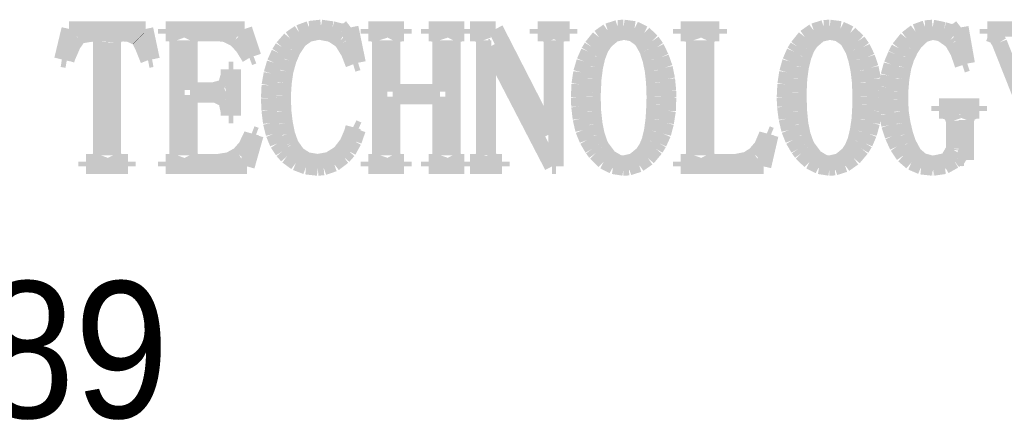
# Model space of a CAD drawing. Extents: x -225 to 585, y -158 to 406.
# Tile 41 of 47: x 565.77 to 572.26, y -149.43 to -146.79. Entities that reach past the tile are written whole.
import ezdxf

# ---------------------------------------------------------------- set-up
doc = ezdxf.new("R2010")
doc.units = 0
doc.layers.add('BOARD_GEOMETRY_DIMENSION', color=2, linetype='CONTINUOUS')

msp = doc.modelspace()

# ---------------------------------------------------------------- linework, layer by layer
at = {"layer": 'BOARD_GEOMETRY_DIMENSION', "const_width": 0.1016}
for points in [[(566.04789, -147.047966), (566.095896, -146.847052)], [(566.095896, -146.847052), (566.599578, -146.847052)], [(566.255154, -146.878548), (566.173874, -146.891756)], [(566.296556, -146.88312), (566.255154, -146.878548)], [(566.302906, -146.931126), (566.296556, -146.88312)], [(566.392568, -146.88312), (566.387488, -146.93646)], [(566.450988, -146.878548), (566.392568, -146.88312)], [(566.49239, -146.881342), (566.450988, -146.878548)], [(566.55208, -146.910552), (566.49239, -146.881342)], [(566.599578, -146.847052), (566.64225, -147.047966)], [(566.731912, -146.878548), (566.731912, -146.847052)], [(566.731912, -146.847052), (567.251596, -146.847052)], [(566.75909, -146.878548), (566.731912, -146.878548)], [(566.795412, -146.888962), (566.75909, -146.878548)], [(566.939176, -146.878548), (566.906664, -146.888962)], [(567.087766, -146.878548), (566.939176, -146.878548)], [(567.125358, -146.882358), (567.087766, -146.878548)], [(567.193176, -146.915632), (567.125358, -146.882358)], [(567.251596, -146.847052), (567.310778, -147.027138)], [(567.552078, -146.910552), (567.611514, -146.870166)], [(567.611514, -146.870166), (567.679078, -146.84502)], [(567.671966, -146.881342), (567.615578, -146.920966)], [(567.739784, -146.867626), (567.671966, -146.881342)], [(567.679078, -146.84502), (567.754008, -146.836638)], [(567.746896, -146.867626), (567.739784, -146.867626)], [(567.823858, -146.882358), (567.746896, -146.867626)], [(567.754008, -146.836638), (567.755278, -146.836638)], [(567.755278, -146.836638), (567.829954, -146.847052)], [(567.883294, -146.920966), (567.823858, -146.882358)], [(567.829954, -146.847052), (567.893454, -146.862546)], [(567.893454, -146.862546), (567.924696, -146.857466)], [(567.924696, -146.857466), (567.951874, -146.836638)], [(567.951874, -146.836638), (567.99988, -147.070064)], [(568.06846, -146.878548), (568.06846, -146.847052)], [(568.06846, -146.847052), (568.301886, -146.847052)], [(568.089288, -146.878548), (568.06846, -146.878548)], [(568.13196, -146.888962), (568.089288, -146.878548)], [(568.280804, -146.878548), (568.243466, -146.888962)], [(568.301886, -146.878548), (568.280804, -146.878548)], [(568.301886, -146.847052), (568.301886, -146.878548)], [(568.46597, -146.878548), (568.46597, -146.847052)], [(568.46597, -146.847052), (568.699396, -146.847052)], [(568.488068, -146.878548), (568.46597, -146.878548)], [(568.52947, -146.888962), (568.488068, -146.878548)], [(568.678568, -146.878548), (568.640976, -146.888962)], [(568.699396, -146.878548), (568.678568, -146.878548)], [(568.699396, -146.847052), (568.699396, -146.878548)], [(568.736988, -146.878548), (568.736988, -146.847052)], [(568.736988, -146.847052), (568.906406, -146.847052)], [(568.77458, -146.878548), (568.736988, -146.878548)], [(568.815982, -146.888962), (568.77458, -146.878548)], [(568.906406, -146.847052), (569.261498, -147.541234)], [(569.18225, -146.878548), (569.18225, -146.847052)], [(569.18225, -146.847052), (569.394594, -146.847052)], [(569.225176, -146.878548), (569.18225, -146.878548)], [(569.261498, -146.888962), (569.225176, -146.878548)], [(569.352176, -146.878548), (569.319664, -146.888962)], [(569.394594, -146.878548), (569.352176, -146.878548)], [(569.394594, -146.847052), (569.394594, -146.878548)], [(569.58738, -146.901154), (569.6458, -146.859752)], [(569.68517, -146.88312), (569.629798, -146.930364)], [(569.6458, -146.859752), (569.712094, -146.83867)], [(569.749686, -146.867626), (569.68517, -146.88312)], [(569.712094, -146.83867), (569.749686, -146.836638)], [(569.749686, -146.836638), (569.821568, -146.846036)], [(569.809884, -146.878548), (569.749686, -146.867626)], [(569.865256, -146.917664), (569.809884, -146.878548)], [(569.821568, -146.846036), (569.883798, -146.876262)], [(569.883798, -146.876262), (569.938154, -146.927062)], [(570.126368, -146.878548), (570.126368, -146.847052)], [(570.126368, -146.847052), (570.380368, -146.847052)], [(570.15761, -146.878548), (570.126368, -146.878548)], [(570.200282, -146.888962), (570.15761, -146.878548)], [(570.3443, -146.878548), (570.311788, -146.888962)], [(570.380368, -146.878548), (570.3443, -146.878548)], [(570.380368, -146.847052), (570.380368, -146.878548)], [(570.944502, -146.901154), (571.003176, -146.859752)], [(571.042292, -146.88312), (570.987174, -146.930364)], [(571.003176, -146.859752), (571.06947, -146.83867)], [(571.107062, -146.867626), (571.042292, -146.88312)], [(571.06947, -146.83867), (571.107062, -146.836638)], [(571.107062, -146.836638), (571.17869, -146.846036)], [(571.16726, -146.878548), (571.107062, -146.867626)], [(571.222378, -146.917664), (571.16726, -146.878548)], [(571.17869, -146.846036), (571.241174, -146.876262)], [(571.241174, -146.876262), (571.295276, -146.927062)], [(571.615062, -146.909536), (571.673482, -146.864324)], [(571.726568, -146.884644), (571.672212, -146.935444)], [(571.673482, -146.864324), (571.737998, -146.840956)], [(571.78575, -146.867626), (571.726568, -146.884644)], [(571.737998, -146.840956), (571.78575, -146.836638)], [(571.78575, -146.836638), (571.86068, -146.852132)], [(571.841884, -146.878548), (571.78575, -146.867626)], [(571.90259, -146.920966), (571.841884, -146.878548)], [(571.86068, -146.852132), (571.913766, -146.867626)], [(571.913766, -146.867626), (571.945008, -146.857466)], [(571.945008, -146.857466), (571.972186, -146.836638)], [(571.972186, -146.836638), (572.014096, -147.075144)], [(572.147192, -146.878548), (572.147192, -146.847052)], [(572.147192, -146.847052), (572.385698, -146.847052)], [(572.157352, -146.878548), (572.147192, -146.878548)], [(572.200278, -146.895058), (572.157352, -146.878548)], [(566.123074, -146.94916), (566.086498, -147.033234)], [(566.154062, -146.905218), (566.123074, -146.94916)], [(566.173874, -146.891756), (566.154062, -146.905218)], [(566.302906, -147.679664), (566.302906, -146.931126)], [(566.387488, -146.93646), (566.387488, -147.679664)], [(566.553096, -146.911568), (566.55208, -146.910552)], [(566.57875, -146.960336), (566.553096, -146.911568)], [(566.807096, -146.920966), (566.795412, -146.888962)], [(566.807096, -147.679664), (566.807096, -146.920966)], [(566.906664, -146.888962), (566.89117, -146.920966)], [(566.89117, -146.920966), (566.89117, -147.25015)], [(567.239912, -146.96694), (567.193176, -146.915632)], [(567.501278, -146.968718), (567.552078, -146.910552)], [(567.615578, -146.920966), (567.570874, -146.987768)], [(567.898788, -146.939762), (567.883294, -146.920966)], [(567.937396, -147.002246), (567.898788, -146.939762)], [(568.142374, -146.920966), (568.13196, -146.888962)], [(568.142374, -147.679664), (568.142374, -146.920966)], [(568.243466, -146.888962), (568.227718, -146.920966)], [(568.227718, -146.920966), (568.227718, -147.260564)], [(568.539884, -146.920966), (568.52947, -146.888962)], [(568.539884, -147.260564), (568.539884, -146.920966)], [(568.640976, -146.888962), (568.625482, -146.920966)], [(568.625482, -146.920966), (568.625482, -147.679664)], [(568.827412, -146.920966), (568.815982, -146.888962)], [(568.827412, -147.679664), (568.827412, -146.920966)], [(569.273182, -146.920966), (569.261498, -146.888962)], [(569.273182, -147.541234), (569.273182, -146.920966)], [(569.319664, -146.888962), (569.30417, -146.920966)], [(569.30417, -146.920966), (569.30417, -147.753324)], [(569.537596, -146.963638), (569.58738, -146.901154)], [(569.629798, -146.930364), (569.601096, -146.974052)], [(569.90361, -146.984466), (569.865256, -146.917664)], [(569.938154, -146.927062), (569.96711, -146.968718)], [(570.210696, -146.920966), (570.200282, -146.888962)], [(570.210696, -147.679664), (570.210696, -146.920966)], [(570.311788, -146.888962), (570.296294, -146.920966)], [(570.296294, -146.920966), (570.296294, -147.679664)], [(570.894464, -146.963638), (570.944502, -146.901154)], [(570.987174, -146.930364), (570.957964, -146.974052)], [(571.25997, -146.984466), (571.222378, -146.917664)], [(571.295276, -146.927062), (571.324486, -146.968718)], [(571.562992, -146.974052), (571.615062, -146.909536)], [(571.672212, -146.935444), (571.643256, -146.979132)], [(571.9191, -146.939762), (571.90259, -146.920966)], [(571.95339, -146.99996), (571.9191, -146.939762)], [(572.226186, -146.93646), (572.200278, -146.895058)], [(572.411352, -147.40382), (572.226186, -146.93646)], [(566.61558, -147.053046), (566.57875, -146.960336)], [(567.2836, -147.037552), (567.239912, -146.96694)], [(567.448954, -147.070064), (567.478164, -147.005548)], [(567.478164, -147.005548), (567.501278, -146.968718)], [(567.569858, -146.989546), (567.54268, -147.054062)], [(567.570874, -146.987768), (567.569858, -146.989546)], [(567.967368, -147.080224), (567.937396, -147.002246)], [(568.869068, -146.963638), (568.858654, -146.963638)], [(568.858654, -146.963638), (568.858654, -147.679664)], [(569.278008, -147.753324), (568.869068, -146.963638)], [(569.48959, -147.061428), (569.517784, -146.997166)], [(569.517784, -146.997166), (569.537596, -146.963638)], [(569.601096, -146.974052), (569.578998, -147.03044)], [(569.90488, -146.98853), (569.90361, -146.984466)], [(569.925454, -147.051268), (569.90488, -146.98853)], [(569.96711, -146.968718), (569.998352, -147.033234)], [(570.845696, -147.061428), (570.87389, -146.997166)], [(570.87389, -146.997166), (570.894464, -146.963638)], [(570.957964, -146.974052), (570.936374, -147.03044)], [(571.262002, -146.98853), (571.25997, -146.984466)], [(571.281814, -147.051268), (571.262002, -146.98853)], [(571.324486, -146.968718), (571.355982, -147.033234)], [(571.51397, -147.08124), (571.542164, -147.014438)], [(571.542164, -147.014438), (571.562992, -146.974052)], [(571.643256, -146.979132), (571.616078, -147.03425)], [(571.9826, -147.085558), (571.95339, -146.99996)], [(566.080148, -147.053046), (566.04789, -147.047966)], [(566.086498, -147.033234), (566.080148, -147.053046)], [(566.64225, -147.047966), (566.61558, -147.053046)], [(567.310778, -147.027138), (567.2836, -147.037552)], [(567.42838, -147.140422), (567.448954, -147.070064)], [(567.54268, -147.054062), (567.522868, -147.125944)], [(567.99988, -147.070064), (567.967368, -147.080224)], [(569.468508, -147.132548), (569.48959, -147.061428)], [(569.578998, -147.03044), (569.56325, -147.09775)], [(569.940186, -147.12315), (569.925454, -147.051268)], [(569.998352, -147.033234), (570.022482, -147.102068)], [(570.825884, -147.132548), (570.845696, -147.061428)], [(570.936374, -147.03044), (570.91961, -147.09775)], [(571.296292, -147.12315), (571.281814, -147.051268)], [(571.355982, -147.033234), (571.379604, -147.102068)], [(571.494158, -147.154138), (571.51397, -147.08124)], [(571.616078, -147.03425), (571.59525, -147.100036)], [(572.014096, -147.075144), (571.9826, -147.085558)], [(567.14517, -147.154138), (567.146186, -147.143724)], [(567.146186, -147.143724), (567.146186, -147.112736)], [(567.146186, -147.112736), (567.177682, -147.112736)], [(567.177682, -147.112736), (567.177682, -147.419568)], [(567.414664, -147.218654), (567.42838, -147.140422)], [(567.522868, -147.125944), (567.511692, -147.20316)], [(569.457078, -147.211542), (569.468508, -147.132548)], [(569.56325, -147.09775), (569.55309, -147.177252)], [(569.948568, -147.20316), (569.940186, -147.12315)], [(570.022482, -147.102068), (570.037976, -147.177252)], [(570.813692, -147.211542), (570.825884, -147.132548)], [(570.91961, -147.09775), (570.909196, -147.177252)], [(571.30569, -147.20316), (571.296292, -147.12315)], [(571.379604, -147.102068), (571.395352, -147.177252)], [(571.59525, -147.100036), (571.581788, -147.176236)], [(567.124596, -147.223734), (567.14517, -147.154138)], [(567.511692, -147.20316), (567.506358, -147.286218)], [(569.55309, -147.177252), (569.548772, -147.268438)], [(569.951616, -147.292568), (569.948568, -147.20316)], [(570.037976, -147.177252), (570.045596, -147.257262)], [(570.909196, -147.177252), (570.904878, -147.268438)], [(571.307976, -147.292568), (571.30569, -147.20316)], [(571.395352, -147.177252), (571.402464, -147.257262)], [(571.482982, -147.231354), (571.494158, -147.154138)], [(571.581788, -147.176236), (571.574676, -147.263358)], [(566.89117, -147.25015), (567.045094, -147.25015)], [(567.045094, -147.25015), (567.116976, -147.230338)], [(567.116976, -147.230338), (567.124596, -147.223734)], [(567.4106, -147.303236), (567.414664, -147.218654)], [(568.227718, -147.260564), (568.539884, -147.260564)], [(569.453014, -147.297648), (569.457078, -147.211542)], [(569.548772, -147.268438), (569.547756, -147.292568)], [(570.045596, -147.257262), (570.046358, -147.297648)], [(570.809374, -147.297648), (570.813692, -147.211542)], [(570.904878, -147.268438), (570.904878, -147.292568)], [(571.402464, -147.257262), (571.403988, -147.297648)], [(571.478664, -147.31365), (571.482982, -147.231354)], [(571.574676, -147.263358), (571.574676, -147.31365)], [(567.061096, -147.282154), (566.89117, -147.282154)], [(566.89117, -147.282154), (566.89117, -147.679664)], [(567.124596, -147.31365), (567.061096, -147.282154)], [(567.130692, -147.323048), (567.124596, -147.31365)], [(567.146186, -147.39874), (567.130692, -147.323048)], [(567.413648, -147.383246), (567.4106, -147.303236)], [(567.506358, -147.286218), (567.506358, -147.297648)], [(567.506358, -147.297648), (567.509406, -147.387564)], [(568.539884, -147.292568), (568.227718, -147.292568)], [(568.227718, -147.292568), (568.227718, -147.679664)], [(568.539884, -147.679664), (568.539884, -147.292568)], [(569.4553, -147.358354), (569.453014, -147.297648)], [(569.547756, -147.292568), (569.550804, -147.390358)], [(569.9506, -147.34667), (569.951616, -147.292568)], [(570.046358, -147.297648), (570.043056, -147.386548)], [(570.811406, -147.358354), (570.809374, -147.297648)], [(570.904878, -147.292568), (570.90818, -147.390358)], [(571.307976, -147.34667), (571.307976, -147.292568)], [(571.403988, -147.297648), (571.399416, -147.386548)], [(571.478664, -147.32762), (571.478664, -147.31365)], [(571.483998, -147.407122), (571.478664, -147.32762)], [(571.574676, -147.31365), (571.57747, -147.390358)], [(567.146186, -147.419568), (567.146186, -147.39874)], [(567.424062, -147.466558), (567.413648, -147.383246)], [(567.509406, -147.387564), (567.518804, -147.46732)], [(569.464698, -147.439126), (569.4553, -147.358354)], [(569.550804, -147.390358), (569.560202, -147.47494)], [(569.945266, -147.44065), (569.9506, -147.34667)], [(570.043056, -147.386548), (570.03061, -147.466558)], [(570.822074, -147.439126), (570.811406, -147.358354)], [(570.90818, -147.390358), (570.916562, -147.47494)], [(571.302896, -147.44065), (571.307976, -147.34667)], [(571.399416, -147.386548), (571.387986, -147.466558)], [(571.57747, -147.390358), (571.589154, -147.466558)], [(571.828676, -147.388326), (571.828676, -147.356068)], [(571.828676, -147.356068), (572.093852, -147.356068)], [(571.86068, -147.388326), (571.828676, -147.388326)], [(571.90767, -147.40382), (571.86068, -147.388326)], [(571.92418, -147.451826), (571.90767, -147.40382)], [(572.025272, -147.40382), (572.008508, -147.446746)], [(572.067182, -147.388326), (572.025272, -147.40382)], [(572.093852, -147.388326), (572.067182, -147.388326)], [(572.093852, -147.356068), (572.093852, -147.388326)], [(567.177682, -147.419568), (567.146186, -147.419568)], [(567.442096, -147.539456), (567.424062, -147.466558)], [(567.518804, -147.46732), (567.533282, -147.539456)], [(569.48197, -147.513548), (569.464698, -147.439126)], [(569.934852, -147.51812), (569.945266, -147.44065)], [(570.03061, -147.466558), (570.012068, -147.53844)], [(570.8396, -147.513548), (570.822074, -147.439126)], [(571.291212, -147.51812), (571.302896, -147.44065)], [(571.387986, -147.466558), (571.368174, -147.53844)], [(571.498476, -147.482052), (571.483998, -147.407122)], [(571.589154, -147.466558), (571.60668, -147.541234)], [(571.92418, -147.637246), (571.92418, -147.451826)], [(572.008508, -147.446746), (572.008508, -147.71116)], [(567.927998, -147.60067), (567.95797, -147.53082)], [(567.95797, -147.53082), (567.967368, -147.494752)], [(567.967368, -147.494752), (567.99988, -147.510246)], [(567.99988, -147.510246), (567.973718, -147.585938)], [(569.508386, -147.578826), (569.48197, -147.513548)], [(569.560202, -147.47494), (569.57468, -147.545552)], [(569.919358, -147.583144), (569.934852, -147.51812)], [(570.865508, -147.578826), (570.8396, -147.513548)], [(570.916562, -147.47494), (570.931294, -147.545552)], [(571.275464, -147.583144), (571.291212, -147.51812)], [(571.52159, -147.553426), (571.498476, -147.482052)], [(567.25947, -147.62353), (567.295284, -147.54987)], [(567.326272, -147.546568), (567.267852, -147.753324)], [(567.295284, -147.54987), (567.299094, -147.536154)], [(567.299094, -147.536154), (567.326272, -147.546568)], [(567.46775, -147.60194), (567.442096, -147.539456)], [(567.533282, -147.539456), (567.55538, -147.60194)], [(567.973718, -147.585938), (567.937396, -147.651724)], [(569.261498, -147.541234), (569.273182, -147.541234)], [(569.542676, -147.637246), (569.508386, -147.578826)], [(569.57468, -147.545552), (569.594492, -147.603718)], [(569.898784, -147.632166), (569.919358, -147.583144)], [(570.012068, -147.53844), (569.983874, -147.60067)], [(570.658498, -147.622768), (570.690756, -147.547838)], [(570.719712, -147.546568), (570.67196, -147.753324)], [(570.690756, -147.547838), (570.693804, -147.536154)], [(570.693804, -147.536154), (570.719712, -147.546568)], [(570.899798, -147.637246), (570.865508, -147.578826)], [(570.931294, -147.545552), (570.951868, -147.603718)], [(571.25489, -147.632166), (571.275464, -147.583144)], [(571.368174, -147.53844), (571.34125, -147.60067)], [(571.552578, -147.621752), (571.52159, -147.553426)], [(571.60668, -147.541234), (571.626492, -147.599654)], [(571.626492, -147.599654), (571.6651, -147.671536)], [(567.214766, -147.674838), (567.25947, -147.62353)], [(567.501278, -147.65274), (567.46775, -147.60194)], [(567.53125, -147.68703), (567.501278, -147.65274)], [(567.55538, -147.60194), (567.559698, -147.611338)], [(567.559698, -147.611338), (567.602116, -147.672552)], [(567.870594, -147.670266), (567.883294, -147.658836)], [(567.883294, -147.658836), (567.927998, -147.60067)], [(567.937396, -147.651724), (567.903868, -147.689824)], [(569.564266, -147.666456), (569.542676, -147.637246)], [(569.594492, -147.603718), (569.606176, -147.626324)], [(569.606176, -147.626324), (569.65596, -147.693126)], [(569.871352, -147.671536), (569.898784, -147.632166)], [(569.962284, -147.637246), (569.90996, -147.699222)], [(569.983874, -147.60067), (569.962284, -147.637246)], [(570.613794, -147.674838), (570.658498, -147.622768)], [(570.92088, -147.666456), (570.899798, -147.637246)], [(570.951868, -147.603718), (570.963298, -147.626324)], [(570.963298, -147.626324), (571.01359, -147.693126)], [(571.228982, -147.671536), (571.25489, -147.632166)], [(571.319152, -147.637246), (571.266574, -147.699222)], [(571.34125, -147.60067), (571.319152, -147.637246)], [(571.593218, -147.68195), (571.552578, -147.621752)], [(571.887096, -147.705826), (571.923164, -147.644358)], [(571.923164, -147.644358), (571.92418, -147.637246)], [(566.207148, -147.753324), (566.207148, -147.722336)], [(566.207148, -147.722336), (566.255154, -147.722336)], [(566.255154, -147.722336), (566.291476, -147.71116)], [(566.291476, -147.71116), (566.302906, -147.679664)], [(566.387488, -147.679664), (566.402982, -147.71116)], [(566.402982, -147.71116), (566.435494, -147.722336)], [(566.435494, -147.722336), (566.482992, -147.722336)], [(566.482992, -147.722336), (566.482992, -147.753324)], [(566.731912, -147.753324), (566.731912, -147.722336)], [(566.731912, -147.722336), (566.76417, -147.722336)], [(566.76417, -147.722336), (566.795412, -147.71116)], [(566.795412, -147.71116), (566.807096, -147.679664)], [(566.89117, -147.679664), (566.906664, -147.71116)], [(566.906664, -147.71116), (566.939176, -147.722336)], [(566.939176, -147.722336), (567.07659, -147.722336)], [(567.07659, -147.722336), (567.152282, -147.710144)], [(567.152282, -147.710144), (567.214766, -147.674838)], [(567.58967, -147.729956), (567.53125, -147.68703)], [(567.657488, -147.755864), (567.58967, -147.729956)], [(567.602116, -147.672552), (567.660282, -147.710144)], [(567.660282, -147.710144), (567.73318, -147.722336)], [(567.73318, -147.722336), (567.734196, -147.722336)], [(567.734196, -147.722336), (567.80938, -147.70862)], [(567.80938, -147.70862), (567.870594, -147.670266)], [(567.903868, -147.689824), (567.841892, -147.737068)], [(568.06846, -147.753324), (568.06846, -147.722336)], [(568.06846, -147.722336), (568.095384, -147.722336)], [(568.095384, -147.722336), (568.13196, -147.71116)], [(568.13196, -147.71116), (568.142374, -147.679664)], [(568.227718, -147.679664), (568.243466, -147.71116)], [(568.243466, -147.71116), (568.27547, -147.722336)], [(568.27547, -147.722336), (568.301886, -147.722336)], [(568.301886, -147.722336), (568.301886, -147.753324)], [(568.46597, -147.753324), (568.46597, -147.722336)], [(568.46597, -147.722336), (568.493148, -147.722336)], [(568.493148, -147.722336), (568.52947, -147.71116)], [(568.52947, -147.71116), (568.539884, -147.679664)], [(568.625482, -147.679664), (568.640976, -147.71116)], [(568.640976, -147.71116), (568.673488, -147.722336)], [(568.673488, -147.722336), (568.699396, -147.722336)], [(568.699396, -147.722336), (568.699396, -147.753324)], [(568.736988, -147.753324), (568.736988, -147.722336)], [(568.736988, -147.722336), (568.779406, -147.722336)], [(568.779406, -147.722336), (568.815982, -147.71116)], [(568.815982, -147.71116), (568.827412, -147.679664)], [(568.858654, -147.679664), (568.874148, -147.71116)], [(568.874148, -147.71116), (568.906406, -147.722336)], [(568.906406, -147.722336), (568.949078, -147.722336)], [(568.949078, -147.722336), (568.949078, -147.753324)], [(569.619384, -147.72132), (569.564266, -147.666456)], [(569.680852, -147.753324), (569.619384, -147.72132)], [(569.65596, -147.693126), (569.71438, -147.72767)], [(569.71438, -147.72767), (569.749686, -147.73275)], [(569.749686, -147.73275), (569.815218, -147.717256)], [(569.815218, -147.717256), (569.871352, -147.671536)], [(569.90996, -147.699222), (569.850778, -147.741132)], [(570.126368, -147.753324), (570.126368, -147.722336)], [(570.126368, -147.722336), (570.163198, -147.722336)], [(570.163198, -147.722336), (570.200282, -147.71116)], [(570.200282, -147.71116), (570.210696, -147.679664)], [(570.296294, -147.679664), (570.311788, -147.71116)], [(570.311788, -147.71116), (570.3443, -147.722336)], [(570.3443, -147.722336), (570.486794, -147.722336)], [(570.486794, -147.722336), (570.56147, -147.707858)], [(570.56147, -147.707858), (570.613794, -147.674838)], [(570.97676, -147.72132), (570.92088, -147.666456)], [(571.038482, -147.753324), (570.97676, -147.72132)], [(571.01359, -147.693126), (571.071502, -147.72767)], [(571.071502, -147.72767), (571.107062, -147.73275)], [(571.107062, -147.73275), (571.172594, -147.717256)], [(571.172594, -147.717256), (571.228982, -147.671536)], [(571.266574, -147.699222), (571.206884, -147.741132)], [(571.646304, -147.72767), (571.593218, -147.68195)], [(571.711074, -147.755864), (571.646304, -147.72767)], [(571.6651, -147.671536), (571.7159, -147.715224)], [(571.7159, -147.715224), (571.781686, -147.73275)], [(571.791084, -147.73275), (571.867284, -147.717256)], [(571.92926, -147.717256), (571.86576, -147.753324)], [(571.867284, -147.717256), (571.887096, -147.705826)], [(571.950596, -147.700746), (571.92926, -147.717256)], [(571.99276, -147.700746), (571.950596, -147.700746)], [(572.008508, -147.71116), (571.99276, -147.700746)], [(566.482992, -147.753324), (566.207148, -147.753324)], [(567.267852, -147.753324), (566.731912, -147.753324)], [(567.734196, -147.764246), (567.657488, -147.755864)], [(567.772804, -147.760944), (567.734196, -147.764246)], [(567.841892, -147.737068), (567.772804, -147.760944)], [(568.301886, -147.753324), (568.06846, -147.753324)], [(568.699396, -147.753324), (568.46597, -147.753324)], [(568.949078, -147.753324), (568.736988, -147.753324)], [(569.30417, -147.753324), (569.278008, -147.753324)], [(569.749686, -147.764246), (569.680852, -147.753324)], [(569.748162, -147.763738), (569.754004, -147.763738)], [(569.783976, -147.76196), (569.749686, -147.764246)], [(569.850778, -147.741132), (569.783976, -147.76196)], [(570.67196, -147.753324), (570.126368, -147.753324)], [(571.107062, -147.764246), (571.038482, -147.753324)], [(571.105792, -147.763738), (571.11138, -147.763738)], [(571.141352, -147.76196), (571.107062, -147.764246)], [(571.206884, -147.741132), (571.141352, -147.76196)], [(571.78575, -147.764246), (571.711074, -147.755864)], [(571.781686, -147.73275), (571.791084, -147.73275)], [(571.790068, -147.764246), (571.78575, -147.764246)], [(571.86576, -147.753324), (571.790068, -147.764246)]]:
    msp.add_lwpolyline(points, dxfattribs=at)

# ---------------------------------------------------------------- texts
at = {"layer": 'BOARD_GEOMETRY_DIMENSION', "width": 0.927745}
msp.add_text('86-755-88852189', height=0.899922, dxfattribs=at).set_placement((557.936908, -149.411944))

doc.saveas('drawing.dxf')
